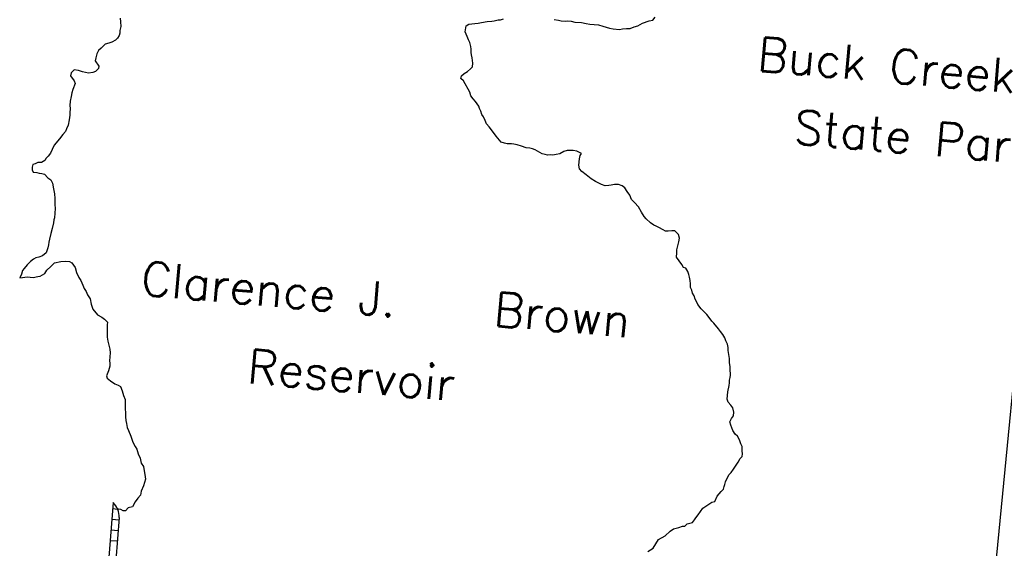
# Model space of a CAD drawing. Header units: feet. Extents: x 1615653 to 1618118, y 708897 to 711917.
# Tile 37 of 183: x 1618084.81 to 1618090.61, y 710535.44 to 710538.55. Entities that reach past the tile are written whole.
import ezdxf

# ---------------------------------------------------------------- set-up
doc = ezdxf.new("R2010")
doc.units = ezdxf.units.FT
doc.header["$LTSCALE"] = 20
doc.header["$MEASUREMENT"] = 0
for name, color, linetype in [('37_MINOR_ROADS', 130, 'Continuous'), ('56_LAKES', 130, 'Continuous'), ('59_WATER_NAMES', 130, 'Continuous')]:
    doc.layers.add(name, color=color, linetype=linetype)
doc.styles.get("Standard").update_dxf_attribs({"font": 'simplex.shx'})

msp = doc.modelspace()

# ---------------------------------------------------------------- linework, layer by layer
at = {"layer": '37_MINOR_ROADS', "linetype": 'Continuous'}
msp.add_lwpolyline([(1618090.76911, 710537.47698), (1618090.53167, 710535.03338)], dxfattribs=at)
at = {"layer": '56_LAKES', "linetype": 'Continuous'}
for points in [[(1618085.39993, 710538.56279), (1618085.40358, 710538.54085), (1618085.40411, 710538.51375), (1618085.39947, 710538.48979), (1618085.39817, 710538.47367), (1618085.3944, 710538.46045), (1618085.38503, 710538.445), (1618085.37319, 710538.43247), (1618085.3506, 710538.42083), (1618085.33382, 710538.41411), (1618085.31166, 710538.40785), (1618085.2882, 710538.38546), (1618085.27345, 710538.37046), (1618085.26387, 710538.35232), (1618085.25654, 710538.32858), (1618085.25234, 710538.31), (1618085.27416, 710538.27841), (1618085.27308, 710538.26498), (1618085.25543, 710538.24751), (1618085.23864, 710538.2408), (1618085.21401, 710538.23745), (1618085.1954, 710538.24171), (1618085.17949, 710538.24574), (1618085.15572, 710538.25314), (1618085.12905, 710538.25807), (1618085.1114, 710538.24061), (1618085.10719, 710538.22202), (1618085.12923, 710538.19313), (1618085.136, 710538.17633), (1618085.12243, 710538.14229), (1618085.11532, 710538.12124), (1618085.1109, 710538.09997), (1618085.10604, 710538.07332), (1618085.10388, 710538.04645), (1618085.10527, 710538.0301), (1618085.1031, 710538.00323), (1618085.10471, 710537.98957), (1618085.09986, 710537.96292), (1618085.09457, 710537.9309), (1618085.08477, 710537.91007), (1618085.07809, 710537.8944), (1618085.06313, 710537.87671), (1618085.04215, 710537.85141), (1618085.01201, 710537.81334), (1618084.99909, 710537.78737), (1618084.98929, 710537.76655), (1618084.97702, 710537.74863), (1618084.96518, 710537.73609), (1618084.95603, 710537.72333), (1618084.93613, 710537.71147), (1618084.9144, 710537.71058), (1618084.9003, 710537.70364), (1618084.88643, 710537.69939), (1618084.88244, 710537.68349), (1618084.88114, 710537.66736), (1618084.88812, 710537.65325), (1618084.90964, 710537.65146), (1618084.92286, 710537.64765), (1618084.939, 710537.6463), (1618084.95492, 710537.64226), (1618084.97491, 710537.62166), (1618084.99287, 710537.60934), (1618085.00211, 710537.58963), (1618085.00758, 710537.55671), (1618085.01327, 710537.52647), (1618085.01648, 710537.49915), (1618085.01635, 710537.46399), (1618085.01709, 710537.43958), (1618085.01277, 710537.38584), (1618085.00899, 710537.37263), (1618085.0077, 710537.3565)], [(1618087.46269, 710538.12542), (1618087.42486, 710538.1935), (1618087.40959, 710538.2056), (1618087.41358, 710538.2215), (1618087.42832, 710538.2365), (1618087.44823, 710538.24837), (1618087.46566, 710538.26314), (1618087.4775, 710538.27568), (1618087.47923, 710538.29718), (1618087.47623, 710538.32719), (1618087.47237, 710538.34645), (1618087.47076, 710538.36011), (1618087.46959, 710538.37914), (1618087.4682, 710538.39549), (1618087.46186, 710538.41766), (1618087.4551, 710538.43446), (1618087.44585, 710538.45417), (1618087.44156, 710538.46805), (1618087.43457, 710538.48216), (1618087.44008, 710538.51687), (1618087.45708, 710538.52628), (1618087.49268, 710538.53142), (1618087.51172, 710538.53253), (1618087.53098, 710538.53634), (1618087.5639, 710538.5417), (1618087.59122, 710538.54483), (1618087.60488, 710538.5464), (1618087.62973, 710538.55244), (1618087.64318, 710538.55132), (1618087.65996, 710538.55803)], [(1618087.96017, 710538.5546), (1618087.98415, 710538.5499), (1618088.00007, 710538.54586), (1618088.02427, 710538.54384), (1618088.03793, 710538.5454), (1618088.05944, 710538.54361), (1618088.08074, 710538.53912), (1618088.12107, 710538.53576), (1618088.14775, 710538.53082), (1618088.16904, 710538.52634), (1618088.22013, 710538.52207), (1618088.24659, 710538.51445), (1618088.28628, 710538.50302), (1618088.30757, 710538.49854), (1618088.34522, 710538.4954), (1618088.36178, 710538.49942), (1618088.3862, 710538.50009), (1618088.40793, 710538.50098), (1618088.43031, 710538.50993), (1618088.45247, 710538.5162), (1618088.48087, 710538.53276), (1618088.51982, 710538.54574), (1618088.54176, 710538.54932), (1618088.55404, 710538.56724)], [(1618088.87918, 710536.78973), (1618088.85961, 710536.81571), (1618088.84209, 710536.8334), (1618088.82704, 710536.84819), (1618088.80748, 710536.87417), (1618088.80049, 710536.88828), (1618088.79103, 710536.9053), (1618088.78448, 710536.92479), (1618088.77502, 710536.94181), (1618088.77095, 710536.95838), (1618088.76418, 710536.97518), (1618088.76322, 710536.9969), (1618088.76205, 710537.01594), (1618088.75818, 710537.0352), (1618088.7541, 710537.05177), (1618088.74734, 710537.06857), (1618088.73541, 710537.0885), (1618088.72218, 710537.09231), (1618088.71272, 710537.10933), (1618088.69563, 710537.1324), (1618088.68101, 710537.15256), (1618088.68318, 710537.17943), (1618088.68179, 710537.19578), (1618088.68976, 710537.22758), (1618088.69375, 710537.24348), (1618088.69817, 710537.26475), (1618088.69183, 710537.28692), (1618088.67184, 710537.30753), (1618088.65301, 710537.3091), (1618088.63107, 710537.30552), (1618088.61494, 710537.30687), (1618088.60192, 710537.31337), (1618088.57612, 710537.32905), (1618088.56041, 710537.33577), (1618088.5474, 710537.34227), (1618088.52676, 710537.35481), (1618088.5016, 710537.37856), (1618088.48924, 710537.39312), (1618088.47505, 710537.41865), (1618088.45592, 710537.45001), (1618088.43367, 710537.47621), (1618088.41614, 710537.49391), (1618088.40465, 710537.51922), (1618088.39003, 710537.53937), (1618088.37563, 710537.56222), (1618088.36036, 710537.57432), (1618088.33928, 710537.58149), (1618088.31486, 710537.58082), (1618088.2956, 710537.57702), (1618088.28194, 710537.57545), (1618088.26022, 710537.57456), (1618088.23914, 710537.58173), (1618088.22344, 710537.58845), (1618088.20257, 710537.59831), (1618088.17676, 710537.61399), (1618088.14892, 710537.63796), (1618088.12354, 710537.65902), (1618088.10849, 710537.6738), (1618088.10485, 710537.69575), (1618088.10788, 710537.73337), (1618088.11208, 710537.75196), (1618088.12123, 710537.76472), (1618088.10553, 710537.77144), (1618088.09252, 710537.77794), (1618088.07122, 710537.78242), (1618088.04949, 710537.78153), (1618088.03605, 710537.78266), (1618088.01658, 710537.77617), (1618087.99376, 710537.76184), (1618087.97182, 710537.75826), (1618087.95256, 710537.75446), (1618087.93912, 710537.75558), (1618087.92008, 710537.75446), (1618087.90685, 710537.75827), (1618087.88824, 710537.76253), (1618087.84674, 710537.78494), (1618087.83104, 710537.79166), (1618087.81512, 710537.79569), (1618087.79361, 710537.79749), (1618087.76737, 710537.8078), (1618087.74091, 710537.81542), (1618087.7223, 710537.81968), (1618087.70886, 710537.8208), (1618087.68175, 710537.82036), (1618087.66583, 710537.82439), (1618087.64744, 710537.83134), (1618087.61777, 710537.86628), (1618087.59574, 710537.89517), (1618087.57617, 710537.92116), (1618087.56134, 710537.93863), (1618087.5521, 710537.95834), (1618087.54307, 710537.98073), (1618087.5334, 710537.99507), (1618087.52685, 710538.01455), (1618087.51986, 710538.02866), (1618087.51557, 710538.04255), (1618087.50589, 710538.05688), (1618087.49622, 710538.07122), (1618087.48117, 710538.086), (1618087.46902, 710538.10325), (1618087.46269, 710538.12542)], [(1618085.0077, 710537.3565), (1618084.9995, 710537.32202), (1618084.99174, 710537.29291), (1618084.98355, 710537.25842), (1618084.97956, 710537.24252), (1618084.97827, 710537.2264), (1618084.97406, 710537.20781), (1618084.96361, 710537.17892), (1618084.94328, 710537.16169), (1618084.9209, 710537.15273), (1618084.90433, 710537.14871), (1618084.89024, 710537.14177), (1618084.8728, 710537.12699), (1618084.85225, 710537.10706), (1618084.83438, 710537.08691), (1618084.82523, 710537.07415), (1618084.81812, 710537.0531), (1618084.80833, 710537.03228), (1618084.82468, 710537.03362), (1618084.852, 710537.03675), (1618084.88696, 710537.03383), (1618084.9145, 710537.03964), (1618084.92816, 710537.04121), (1618084.95656, 710537.05777), (1618084.96883, 710537.07569), (1618084.99229, 710537.09807), (1618085.01306, 710537.12069), (1618085.05158, 710537.12829), (1618085.07599, 710537.12896), (1618085.10288, 710537.12671), (1618085.11589, 710537.12022), (1618085.13524, 710537.09155), (1618085.14383, 710537.06378), (1618085.15759, 710537.03287), (1618085.16973, 710537.01562), (1618085.18101, 710536.98763), (1618085.18756, 710536.96814), (1618085.19971, 710536.9509), (1618085.20895, 710536.93119), (1618085.22335, 710536.90834), (1618085.22882, 710536.87542), (1618085.2401, 710536.84743), (1618085.26708, 710536.81271), (1618085.29311, 710536.79971), (1618085.30838, 710536.78762), (1618085.3259, 710536.76992), (1618085.3246, 710536.7538), (1618085.32426, 710536.71595), (1618085.32414, 710536.68079), (1618085.32778, 710536.65885), (1618085.33186, 710536.64227), (1618085.33594, 710536.6257), (1618085.34024, 710536.61182), (1618085.34119, 710536.59009), (1618085.3373, 710536.54172), (1618085.3389, 710536.52806), (1618085.34029, 710536.51171), (1618085.33253, 710536.4826), (1618085.3194, 710536.45394), (1618085.32369, 710536.44006), (1618085.34412, 710536.42482), (1618085.36971, 710536.40645), (1618085.3881, 710536.39951), (1618085.40359, 710536.3901), (1618085.4124, 710536.36501), (1618085.42099, 710536.33724), (1618085.43001, 710536.31485), (1618085.43054, 710536.28775), (1618085.43063, 710536.25528), (1618085.43202, 710536.23893), (1618085.43254, 710536.21183), (1618085.4335, 710536.19011), (1618085.43758, 710536.17354), (1618085.44101, 710536.1489), (1618085.45047, 710536.13188), (1618085.464, 710536.09829), (1618085.47463, 710536.06223), (1618085.48882, 710536.0367), (1618085.49849, 710536.02236), (1618085.50708, 710535.99459), (1618085.51858, 710535.96928), (1618085.52427, 710535.93905), (1618085.53888, 710535.91889), (1618085.54231, 710535.89426), (1618085.54596, 710535.87231), (1618085.54917, 710535.84499), (1618085.53786, 710535.80535), (1618085.52451, 710535.774), (1618085.51987, 710535.75004), (1618085.50491, 710535.73235), (1618085.48973, 710535.71198), (1618085.47369, 710535.68086), (1618085.44884, 710535.67481), (1618085.43119, 710535.65735), (1618085.41775, 710535.65847), (1618085.40473, 710535.66497), (1618085.39151, 710535.66878), (1618085.38609, 710535.66923)], [(1618088.5116, 710535.41905), (1618088.54291, 710535.43808), (1618088.57413, 710535.48958), (1618088.61372, 710535.51062), (1618088.64299, 710535.53794), (1618088.66311, 710535.55249), (1618088.69356, 710535.56077), (1618088.71572, 710535.56703), (1618088.72938, 710535.5686), (1618088.74391, 710535.58091), (1618088.77435, 710535.58919), (1618088.78641, 710535.60442), (1618088.79556, 710535.61718), (1618088.80783, 710535.63509), (1618088.83528, 710535.67338), (1618088.88961, 710535.70942), (1618088.90618, 710535.71345), (1618088.91953, 710535.7448), (1618088.94343, 710535.77256), (1618088.95795, 710535.78488), (1618088.96194, 710535.80078), (1618088.96571, 710535.81399), (1618088.9697, 710535.82989), (1618088.9795, 710535.85071), (1618088.99199, 710535.87131), (1618089.00383, 710535.88385), (1618089.01631, 710535.90445), (1618089.03171, 710535.92751), (1618089.04398, 710535.94542), (1618089.05646, 710535.96602), (1618089.0683, 710535.97856), (1618089.0696, 710535.99469), (1618089.06821, 710536.01103), (1618089.06769, 710536.03813), (1618089.0607, 710536.05224), (1618089.05189, 710536.07732), (1618089.03997, 710536.09726), (1618089.02739, 710536.10913), (1618089.01298, 710536.13198), (1618089.00192, 710536.16266), (1618088.99537, 710536.18214), (1618089.00517, 710536.20297), (1618089.01722, 710536.21819), (1618089.01895, 710536.23969), (1618089.01283, 710536.26455), (1618089.00069, 710536.2818), (1618088.98585, 710536.29927), (1618088.97909, 710536.31606), (1618088.98255, 710536.35906), (1618088.99096, 710536.39623), (1618088.99226, 710536.41236), (1618088.99355, 710536.42848), (1618088.99754, 710536.44438), (1618088.99862, 710536.45782), (1618088.99628, 710536.49589), (1618088.99736, 710536.50932), (1618088.99371, 710536.53127), (1618088.99297, 710536.55568), (1618088.98954, 710536.58031), (1618088.9859, 710536.60226), (1618088.98472, 710536.6213), (1618088.98086, 710536.64056), (1618088.97162, 710536.66027), (1618088.96485, 710536.67706), (1618088.95292, 710536.697), (1618088.94078, 710536.71424), (1618088.92863, 710536.73149), (1618088.90143, 710536.76352), (1618088.88885, 710536.77539), (1618088.87918, 710536.78973)], [(1618085.35929, 710535.70684), (1618085.26403, 710534.49011)], [(1618085.38691, 710535.66662), (1618085.35633, 710535.66901)], [(1618085.39495, 710535.61781), (1618085.3064, 710534.48679)], [(1618085.39383, 710535.60339), (1618085.35146, 710535.6067)], [(1618085.38895, 710535.54108), (1618085.34658, 710535.54439)], [(1618085.38408, 710535.47877), (1618085.34171, 710535.48208)]]:
    msp.add_lwpolyline(points, dxfattribs=at)
msp.add_lwpolyline([(1618085.39495, 710535.61781, 0.222878), (1618085.35929, 710535.70684, 0.222878)], format="xyb", dxfattribs=at)

# ---------------------------------------------------------------- texts
at = {"layer": '59_WATER_NAMES', "linetype": 'Continuous'}
for s, p in [('Buck Creek', (1618089.1518, 710538.25244)), ('State Park', (1618089.3664, 710537.82326)), ('Clarence J.   Brown', (1618085.51772, 710536.93114)), ('Reservoir', (1618086.14491, 710536.41207))]:
    msp.add_text(s, height=0.2, rotation=355, dxfattribs=at).set_placement(p)

doc.saveas('drawing.dxf')
